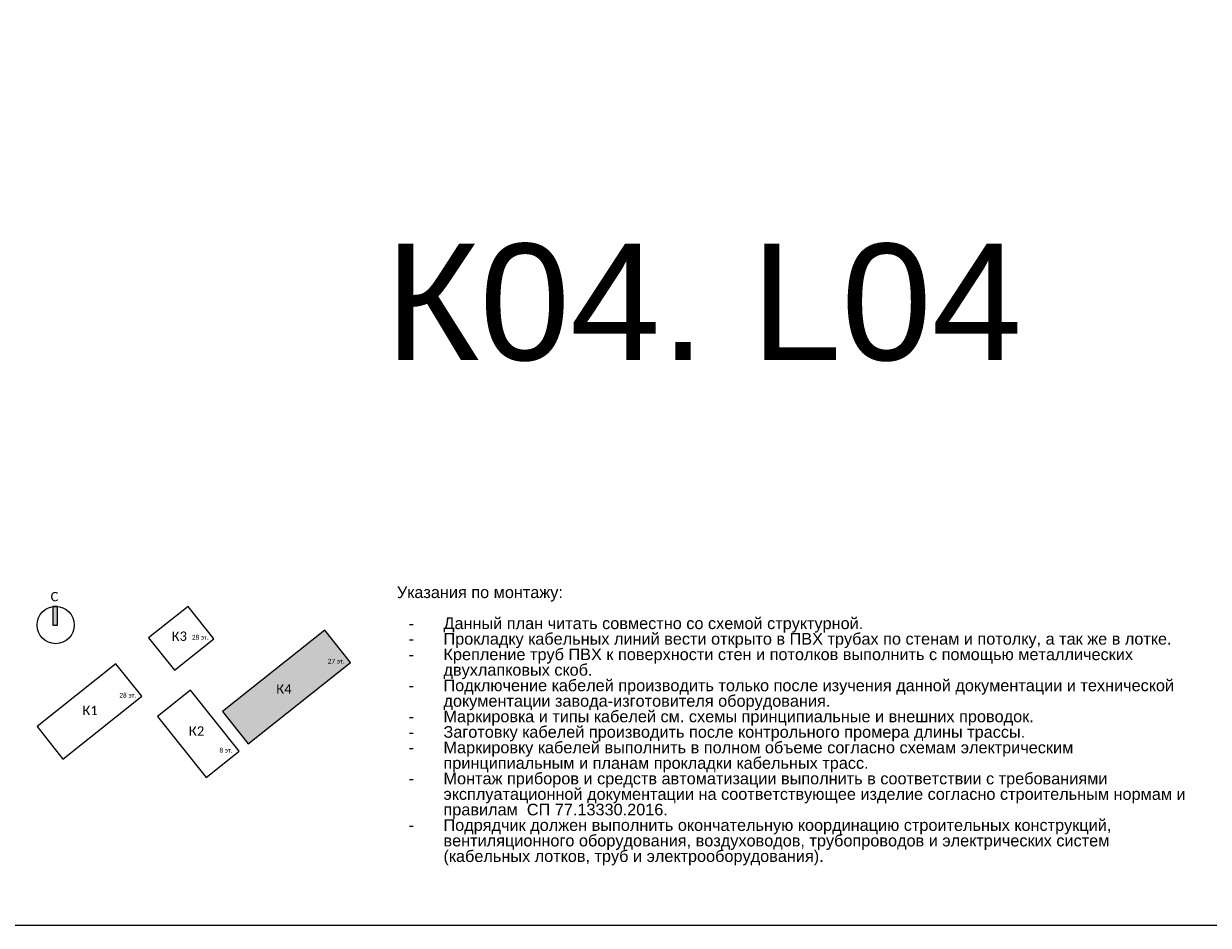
# Model space of a CAD drawing. Header units: millimetres. Extents: x -277772 to 277599, y -59564 to 282085.
# Tile 182 of 190: x 35177 to 60613, y 101872 to 121240. Entities that reach past the tile are written whole.
import ezdxf
from ezdxf.enums import TextEntityAlignment as Align

# ---------------------------------------------------------------- set-up
doc = ezdxf.new("R2010")
doc.units = ezdxf.units.MM
doc.layers.add('EI_HATCH_GALV', color=7, linetype='Continuous')
doc.layers.add('UNPLOTTED', color=2, linetype='Continuous', plot=False)
doc.layers.add('КИП_трасса', color=3, linetype='Continuous', lineweight=60)
doc.layers.add('Типовые аннотации', color=7, linetype='Continuous', lineweight=18)
doc.styles.add('Calibri Light', font='calibril.ttf', dxfattribs={"height": 2})
doc.styles.add('Calibri Light_1', font='calibril.ttf', dxfattribs={"height": 1})
doc.styles.add('CP.Text', font='arial.ttf')
doc.linetypes.add('в трубе открыто', pattern='A,10,[133,ltypeshp.shx,S=0.75,R=0,X=-5,Y=2.5],-2.5,[130,ltypeshp.shx,S=2.5,R=-45,X=0,Y=0],-2.5', length=15)

# ---------------------------------------------------------------- blocks, each defined once
blk = doc.blocks.new('*U4')
at = {"color": 0}
blk.add_lwpolyline([(0, 410), (0, 0), (-569, 0), (-569, 410)], close=True, dxfattribs=at)
blk = doc.blocks.new('A$C3fdbd0f1')
at = {"layer": 'EI_HATCH_GALV', "linetype": 'в трубе открыто', "ltscale": 100}
h = blk.add_hatch(dxfattribs=at)
h.set_pattern_fill('ANGLE', color=256)
h.set_pattern_definition([(0, (-58335.643, 14936.517), (0, 6.985), [5.08, -1.905]), (90, (-58335.643, 14936.517), (-6.985, 4e-16), [5.08, -1.905])])
h.paths.add_polyline_path([(6178, 2074), (5623, 2771), (3425, 1020), (3979, 324)])
h.paths.add_polyline_path([(5975, 1985), (6063, 1985), (6063, 2227), (5975, 2227)], flags=24)
h.paths.add_polyline_path([(5849, 1985), (6030, 1985), (6030, 2227), (5849, 2227)], flags=24)
h.paths.add_polyline_path([(5654, 1985), (5863, 1985), (5863, 2227), (5654, 2227)], flags=24)
h.paths.add_polyline_path([(4696, 1271), (4956, 1271), (4956, 1755), (4696, 1755)], flags=24)
h.paths.add_polyline_path([(4503, 1271), (4771, 1271), (4771, 1755), (4503, 1755)], flags=24)
at = {"layer": 'Типовые аннотации', "lineweight": 9}
blk.add_hatch(color=256, dxfattribs=at).paths.add_polyline_path([(-114, 2878), (-214, 2878), (-214, 3278), (-114, 3278)])
at = {"layer": 'Типовые аннотации'}
for p, q in [((-114, 3278), (-214, 3278)), ((-214, 3278), (-214, 2878)), ((-114, 2878), (-114, 3278)), ((-214, 2878), (-114, 2878)), ((1139, 2045), (-554, 696)), ((1694, 1349), (1139, 2045)), ((0, 0), (1694, 1349)), ((-554, 696), (0, 0))]:
    blk.add_line(p, q, dxfattribs=at)
at = {"layer": 'Типовые аннотации', "lineweight": 9}
for p, q in [((2688, 3278), (1840, 2602)), ((3243, 2582), (2688, 3278)), ((1840, 2602), (2394, 1906)), ((2394, 1906), (3243, 2582)), ((5623, 2771), (3425, 1020)), ((6178, 2074), (5623, 2771)), ((1139, 2045), (-554, 696)), ((1694, 1349), (1139, 2045)), ((3979, 324), (6178, 2074)), ((0, 0), (1694, 1349)), ((2742, 1477), (2034, 913)), ((3784, 168), (2742, 1477)), ((3425, 1020), (3979, 324)), ((2034, 913), (3076, -395)), ((-554, 696), (0, 0)), ((3076, -395), (3784, 168))]:
    blk.add_line(p, q, dxfattribs=at)
at = {"layer": 'Типовые аннотации'}
blk.add_circle((-154, 2878), 400, dxfattribs=at)
at = {"layer": 'Типовые аннотации', "lineweight": 9, "attachment_point": 1}
for s, insert, char_height, width, style in [('\\fCalibri Light|b0|i0|c204|p34|;C', (-263, 3589), 200, 208.44, 'Calibri Light'), ('\\fCalibri Light|b0|i0|c204|p34|;К', (2335, 2739), 200, 208.44, 'Calibri Light'), ('\\fCalibri Light|b0|i0|c204|p34|;3', (2507, 2739), 200, 192.41, 'Calibri Light'), ('28 ', (2770, 2665), 100, 232.49, 'Calibri Light_1'), ('эт', (2962, 2665), 100, 160.34, 'Calibri Light_1'), ('\\fCalibri Light|b0|i0|c204|p34|;.', (3094, 2665), 100, 48.1, 'Calibri Light_1'), ('27 ', (5689, 2152), 100, 232.49, 'Calibri Light_1'), ('эт', (5880, 2152), 100, 160.34, 'Calibri Light_1'), ('\\fCalibri Light|b0|i0|c204|p34|;.', (6013, 2152), 100, 48.1, 'Calibri Light_1'), ('\\fCalibri Light|b0|i0|c204|p34|;К', (4582, 1605), 200, 208.44, 'Calibri Light'), ('\\fCalibri Light|b0|i0|c204|p34|;4', (4754, 1605), 200, 192.41, 'Calibri Light'), ('28 ', (1214, 1420), 100, 232.49, 'Calibri Light_1'), ('28 ', (1214, 1420), 100, 232.49, 'Calibri Light_1'), ('эт', (1406, 1420), 100, 160.34, 'Calibri Light_1'), ('эт', (1406, 1420), 100, 160.34, 'Calibri Light_1'), ('\\fCalibri Light|b0|i0|c204|p34|;.', (1538, 1420), 100, 48.1, 'Calibri Light_1'), ('\\fCalibri Light|b0|i0|c204|p34|;.', (1538, 1420), 100, 48.1, 'Calibri Light_1'), ('\\fCalibri Light|b0|i0|c204|p34|;К', (419, 1144), 200, 208.44, 'Calibri Light'), ('\\fCalibri Light|b0|i0|c204|p34|;К', (419, 1144), 200, 208.44, 'Calibri Light'), ('\\fCalibri Light|b0|i0|c204|p34|;1', (591, 1144), 200, 192.41, 'Calibri Light'), ('\\fCalibri Light|b0|i0|c204|p34|;1', (591, 1144), 200, 192.41, 'Calibri Light'), ('\\fCalibri Light|b0|i0|c204|p34|;К', (2706, 703), 200, 208.44, 'Calibri Light'), ('\\fCalibri Light|b0|i0|c204|p34|;2', (2878, 703), 200, 192.41, 'Calibri Light'), ('8 ', (3364, 238), 100, 136.29, 'Calibri Light_1'), ('эт', (3476, 238), 100, 160.34, 'Calibri Light_1'), ('\\fCalibri Light|b0|i0|c204|p34|;.', (3608, 238), 100, 48.1, 'Calibri Light_1')]:
    blk.add_mtext(s, dxfattribs=dict(at, insert=insert, char_height=char_height, width=width, style=style))

msp = doc.modelspace()

# ---------------------------------------------------------------- block references
at = {"layer": 'UNPLOTTED', "xscale": 100, "yscale": 100, "zscale": 100}
msp.add_blockref('*U4', (79632, 101872), dxfattribs=at)
at = {"layer": 'КИП_трасса', "linetype": 'в трубе открыто', "ltscale": 100}
msp.add_blockref('A$C3fdbd0f1', (36018, 105444), dxfattribs=at)

# ---------------------------------------------------------------- texts
at = {"insert": (43191, 109152), "char_height": 250, "width": 17195.48, "attachment_point": 1, "line_spacing_factor": 0.8, "style": 'CP.Text'}
msp.add_mtext('Указания по монтажу:\\P\\P\\pxi-3,l4,t4;-^IДанный план читать совместно со схемой структурной.\\P-^IПрокладку кабельных линий вести открыто в ПВХ трубах по стенам и потолку, а так же в лотке.\\P-^IКрепление труб ПВХ к поверхности стен и потолков выполнить с помощью металлических двухлапковых скоб.\\P-^IПодключение кабелей производить только после изучения данной документации и технической документации завода-изготовителя оборудования.\\P-^IМаркировка и типы кабелей см. схемы принципиальные и внешних проводок.\\P-^IЗаготовку кабелей производить после контрольного промера длины трассы.\\P-^IМаркировку кабелей выполнить в полном объеме согласно схемам электрическим принципиальным и планам прокладки кабельных трасс.\\P-^IМонтаж приборов и средств автоматизации выполнить в соответствии с требованиями эксплуатационной документации на соответствующее изделие согласно строительным нормам и правилам  СП 77.13330.2016.\\P-^IПодрядчик должен выполнить окончательную координацию строительных конструкций, вентиляционного оборудования, воздуховодов, трубопроводов и электрических систем (кабельных лотков, труб и электрооборудования).', dxfattribs=at)
at = {"layer": 'UNPLOTTED', "style": 'CP.Text'}
msp.add_text('К04. L04', height=2500, dxfattribs=at).set_placement((56617, 114013), align=Align.RIGHT)

doc.saveas('drawing.dxf')
